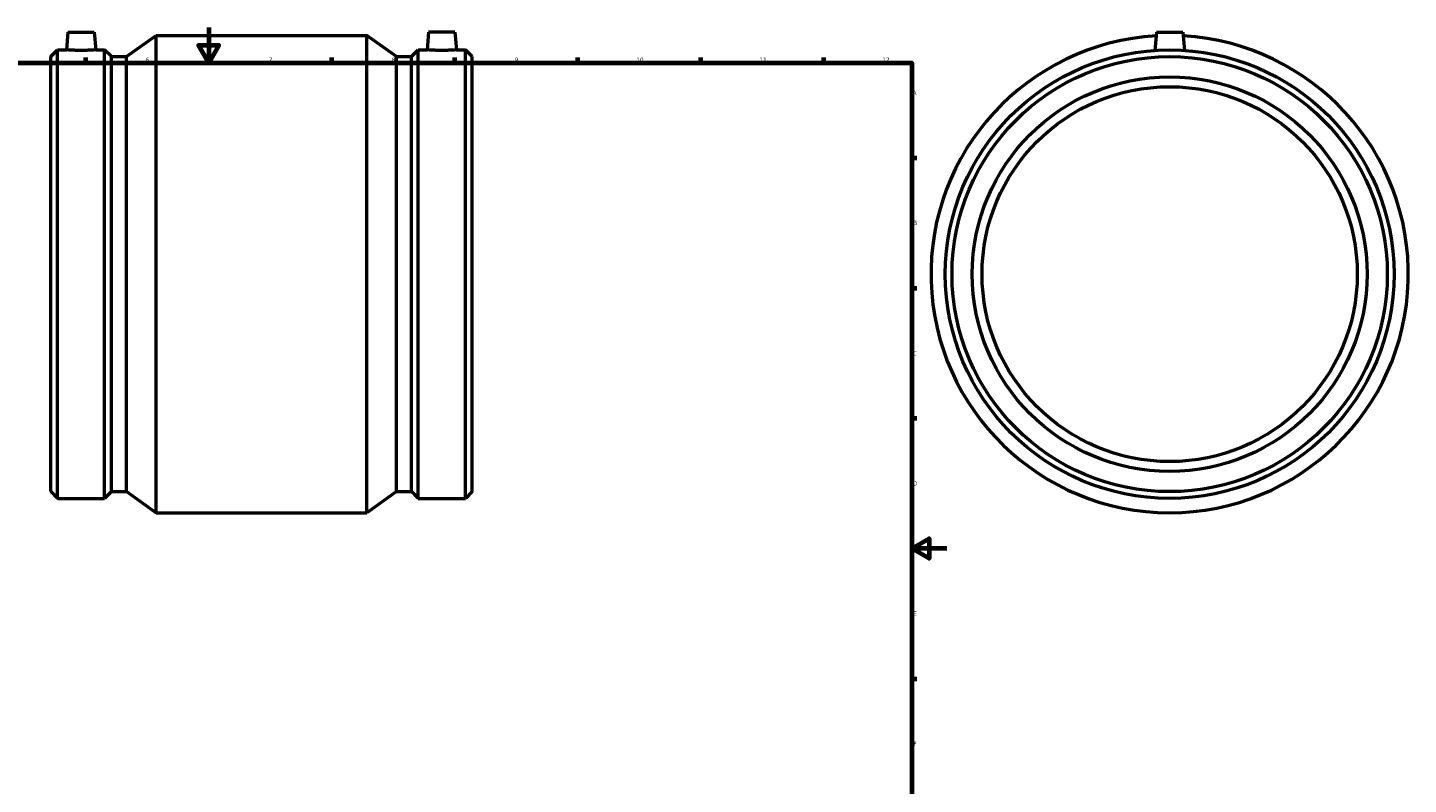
# Model space of a CAD drawing. Header units: millimetres. Extents: x -217 to 1310, y -269 to 1891.
# Tile 3 of 6: x 317 to 1104, y 163 to 594. Entities that reach past the tile are written whole.
import ezdxf

# ---------------------------------------------------------------- set-up
doc = ezdxf.new("R2010")
doc.units = ezdxf.units.MM
doc.layers.add('Border (ISO)', color=7, linetype='Continuous', lineweight=70)
doc.layers.add('Visible (ISO)', color=7, linetype='Continuous', lineweight=50)
doc.styles.add('Note Text (ISO)', font='tahoma.ttf')

# ---------------------------------------------------------------- blocks, each defined once
blk = doc.blocks.new('Borders Default Border')
at = {"layer": 'Border (ISO)'}
for p, q in [((350.42, 574), (350.42, 576.9)), ((490.58, 574), (490.58, 576.9)), ((560.67, 574), (560.67, 576.9)), ((630.75, 574), (630.75, 576.9)), ((700.83, 574), (700.83, 576.9)), ((770.92, 574), (770.92, 576.9)), ((821, 519.75), (823.9, 519.75)), ((821, 445.5), (823.9, 445.5)), ((821, 371.25), (823.9, 371.25)), ((821, 222.75), (823.9, 222.75))]:
    blk.add_line(p, q, dxfattribs=at)
at = {"layer": 'Border (ISO)', "flags": 128}
for points in [[(420.5, 594), (420.5, 574), (414.73, 584), (426.27, 584), (420.5, 574)], [(20, 20), (20, 574), (821, 574), (821, 20), (20, 20)], [(841, 297), (821, 297), (831, 302.77), (831, 291.23), (821, 297)]]:
    blk.add_lwpolyline(points, dxfattribs=at)
at = {"layer": 'Border (ISO)', "color": 232, "true_color": 0xca0064, "char_height": 2.5, "attachment_point": 7, "style": 'Note Text (ISO)'}
for s, insert in [('6', (384.66, 574.35)), ('7', (454.77, 574.4)), ('8', (524.81, 574.34)), ('9', (594.88, 574.35)), ('10', (664.29, 574.35)), ('11', (734.37, 574.4)), ('12', (804.46, 574.4)), ('A', (821.59, 555.62)), ('B', (821.89, 481.37)), ('C', (821.73, 407.08)), ('D', (821.73, 332.88)), ('E', (821.94, 258.63)), ('F', (822, 184.38))]:
    blk.add_mtext(s, dxfattribs=dict(at, insert=insert))

msp = doc.modelspace()

# ---------------------------------------------------------------- linework, layer by layer
at = {"layer": 'Visible (ISO)'}
for p, q in [((340.286, 591.427), (339.397, 581.267)), ((340.286, 591.427), (355.286, 591.427)), ((355.286, 591.427), (356.175, 581.267)), ((545.776, 591.427), (544.887, 581.267)), ((560.776, 591.427), (545.776, 591.427)), ((560.776, 591.427), (561.665, 581.267)), ((960.464, 591.427), (959.551, 580.99)), ((960.464, 591.427), (975.464, 591.427)), ((975.464, 591.427), (976.377, 580.99)), ((373.669, 577.432), (390.531, 589.427)), ((390.531, 317.427), (390.531, 589.427)), ((390.531, 589.427), (510.531, 589.427)), ((510.531, 317.427), (510.531, 589.427)), ((527.394, 577.432), (510.531, 589.427)), ((330.531, 577.432), (334.366, 581.267)), ((330.531, 329.423), (330.531, 577.432)), ((334.366, 325.587), (334.366, 581.267)), ((334.366, 581.267), (339.397, 581.267)), ((356.175, 581.267), (361.206, 581.267)), ((361.206, 325.587), (361.206, 581.267)), ((365.041, 577.432), (361.206, 581.267)), ((365.041, 329.423), (365.041, 577.432)), ((365.041, 577.432), (373.669, 577.432)), ((373.669, 329.423), (373.669, 577.432)), ((527.394, 329.423), (527.394, 577.432)), ((527.394, 577.432), (536.021, 577.432)), ((536.021, 577.432), (539.856, 581.267)), ((536.021, 329.423), (536.021, 577.432)), ((539.856, 325.587), (539.856, 581.267)), ((539.856, 581.267), (544.887, 581.267)), ((561.665, 581.267), (566.696, 581.267)), ((566.696, 325.587), (566.696, 581.267)), ((570.531, 577.432), (566.696, 581.267)), ((570.531, 329.423), (570.531, 577.432)), ((330.531, 329.423), (334.366, 325.587)), ((334.366, 325.587), (361.206, 325.587)), ((365.041, 329.423), (361.206, 325.587)), ((365.041, 329.423), (373.669, 329.423)), ((373.669, 329.423), (390.531, 317.427)), ((527.394, 329.423), (510.531, 317.427)), ((527.394, 329.423), (536.021, 329.423)), ((536.021, 329.423), (539.856, 325.587)), ((539.856, 325.587), (566.696, 325.587)), ((570.531, 329.423), (566.696, 325.587)), ((390.531, 317.427), (510.531, 317.427))]:
    msp.add_line(p, q, dxfattribs=at)
for radius in [127.84, 124.005, 112.5, 106.875]:
    msp.add_circle((967.964, 453.427), radius, dxfattribs=at)
msp.add_arc((967.964, 453.427), 136, 93.24317, 86.75683, dxfattribs=at)
for points, knots in [([(356.175, 581.267), (356.175, 581.267), (355.965, 581.253), (355.111, 581.201), (354.467, 581.164), (352.979, 581.094), (352.036, 581.057), (349.967, 581.005), (348.842, 580.99), (346.731, 580.99), (345.605, 581.005), (343.537, 581.057), (342.593, 581.094), (341.105, 581.164), (340.461, 581.201), (339.607, 581.253), (339.397, 581.267), (339.397, 581.267)], [1.2662127, 1.2662127, 1.2662127, 1.2662127, 1.5826614, 1.5826614, 1.8991101, 1.8991101, 2.2157678, 2.2157678, 2.5324255, 2.5324255, 2.8490832, 2.8490832, 3.1657409, 3.1657409, 3.4821896, 3.4821896, 3.7986382, 3.7986382, 3.7986382, 3.7986382]), ([(553.276, 580.99), (552.221, 580.99), (551.095, 581.005), (549.027, 581.057), (548.083, 581.094), (546.595, 581.164), (545.951, 581.201), (545.097, 581.253), (544.887, 581.267), (544.887, 581.267)], [0, 0, 0, 0, 0.3166577, 0.3166577, 0.6333154, 0.6333154, 0.9497641, 0.9497641, 1.2662127, 1.2662127, 1.2662127, 1.2662127]), ([(561.665, 581.267), (561.665, 581.267), (561.455, 581.253), (560.601, 581.201), (559.957, 581.164), (558.469, 581.094), (557.526, 581.057), (555.457, 581.005), (554.332, 580.99), (553.276, 580.99)], [3.7986382, 3.7986382, 3.7986382, 3.7986382, 4.1150869, 4.1150869, 4.4315356, 4.4315356, 4.7481933, 4.7481933, 5.064851, 5.064851, 5.064851, 5.064851])]:
    msp.add_open_spline(points, degree=3, knots=knots, dxfattribs=at)

# ---------------------------------------------------------------- block references
msp.add_blockref('Borders Default Border', (0, 0))

doc.saveas('drawing.dxf')
